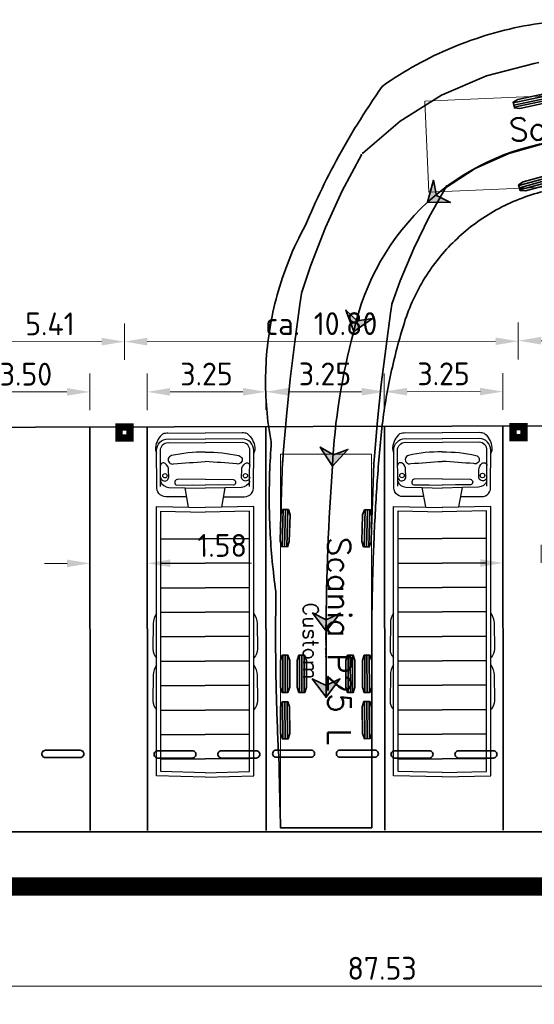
# Model space of a CAD drawing. Header units: metres. Extents: x -173 to 224, y -295 to 41.
# Tile 26 of 41: x 28 to 42, y -30 to -3. Entities that reach past the tile are written whole.
import ezdxf
from ezdxf.enums import TextEntityAlignment as Align

# ---------------------------------------------------------------- set-up
doc = ezdxf.new("R2010")
doc.units = ezdxf.units.M
doc.layers.get('0').update_dxf_attribs({"lineweight": 25})
doc.layers.get('Defpoints').update_dxf_attribs({"color": 40, "lineweight": 25})
for name, color, linetype, lineweight in [('N-WE-GR-GRAS-G', 60, 'Continuous', 35), ('N-WE-VH-KANTVERHARDING-G', 210, 'Continuous', 35), ('X-XX-AL-AANKLEDING-S', 7, 'Continuous', 25), ('X-XX-AL-M-250', 7, 'Continuous', 18)]:
    doc.layers.add(name, color=color, linetype=linetype, lineweight=lineweight)
doc.layers.add('X-XX-AL-BESTAANDE PIJLER OVERKAPPING-A', color=130, linetype='Continuous')
doc.layers.add('X-XX-AL-EXTRA TERREIN PARKEREN', color=30, linetype='Continuous')
doc.styles.add('NLCS-ISO-M250-T25', font='NLCS-ISO.ttf', dxfattribs={"height": 0.625})
doc.styles.add('TSText', font='Simplex.shx')
doc.dimstyles.new('NLCS-M250-T25-PIJL_L2_H4', dxfattribs={"dimscale": 0.25, "dimtxt": 2.5, "dimasz": 2.5, "dimexe": 2, "dimexo": 2, "dimgap": 0.7, "dimtad": 1, "dimzin": 0, "dimdsep": 46, "dimtxsty": 'NLCS-ISO-M250-T25', "dimcen": 0, "dimdle": 2, "dimclrd": 256, "dimclre": 256, "dimclrt": 256, "dimadec": 4, "dimazin": 0, "dimtfac": 1, "dimtdec": 3, "dimtofl": 0, "dimtmove": 0, "dimatfit": 3, "dimfxl": 2, "dimfxlon": 1, "dimtfillclr": 256, "dimtolj": 1, "dimtzin": 0, "dimlwd": -1, "dimlwe": -1, "dimarcsym": 0})

# ---------------------------------------------------------------- blocks, each defined once
blk = doc.blocks.new('*D85')
at = {"layer": 'Defpoints', "color": 0, "transparency": 16777216}
for p in [(-5.896, -26.654), (81.638, -26.654), (81.638, -29.383)]:
    blk.add_point(p, dxfattribs=at)
at = {"layer": 'X-XX-AL-M-250', "transparency": 16777216}
for p, q in [((-5.896, -28.883), (-5.896, -29.883)), ((81.638, -28.883), (81.638, -29.883)), ((-5.271, -29.383), (81.013, -29.383))]:
    blk.add_line(p, q, dxfattribs=at)
for points in [[(-5.271, -29.279), (-5.271, -29.487), (-5.896, -29.383)], [(81.013, -29.279), (81.013, -29.487), (81.638, -29.383)]]:
    blk.add_solid(points, dxfattribs=at)
at = {"layer": 'X-XX-AL-M-250', "transparency": 16777216, "insert": (37.871, -28.896), "char_height": 0.625, "attachment_point": 5, "style": 'NLCS-ISO-M250-T25'}
blk.add_mtext('\\A1;87.53', dxfattribs=at)
blk = doc.blocks.new('*D286')
at = {"layer": 'Defpoints', "color": 0, "transparency": 16777216}
for p in [(29.858, -13.105), (26.361, -16.824), (29.861, -16.821)]:
    blk.add_point(p, dxfattribs=at)
at = {"layer": 'X-XX-AL-M-250', "transparency": 16777216}
for p, q in [((26.358, -13.609), (26.357, -12.609)), ((29.858, -13.605), (29.857, -12.605)), ((26.983, -13.108), (29.233, -13.106))]:
    blk.add_line(p, q, dxfattribs=at)
for points in [[(26.983, -13.004), (26.983, -13.212), (26.358, -13.109)], [(29.233, -13.002), (29.233, -13.21), (29.858, -13.105)]]:
    blk.add_solid(points, dxfattribs=at)
at = {"layer": 'X-XX-AL-M-250', "transparency": 16777216, "insert": (28.107, -12.62), "char_height": 0.625, "attachment_point": 5, "rotation": 0.0517, "style": 'NLCS-ISO-M250-T25'}
blk.add_mtext('\\A1;3.50', dxfattribs=at)
blk = doc.blocks.new('*D260')
at = {"layer": 'Defpoints', "color": 0, "transparency": 16777216}
for p in [(30.807, -11.728), (25.397, -14.38), (30.809, -14.375)]:
    blk.add_point(p, dxfattribs=at)
at = {"layer": 'X-XX-AL-M-250', "transparency": 16777216}
for p, q in [((25.395, -12.233), (25.395, -11.233)), ((30.807, -12.228), (30.806, -11.228)), ((26.02, -11.732), (30.182, -11.728))]:
    blk.add_line(p, q, dxfattribs=at)
for points in [[(26.02, -11.628), (26.02, -11.836), (25.395, -11.733)], [(30.181, -11.624), (30.182, -11.832), (30.807, -11.728)]]:
    blk.add_solid(points, dxfattribs=at)
at = {"layer": 'X-XX-AL-M-250', "transparency": 16777216, "insert": (28.1, -11.242), "char_height": 0.625, "attachment_point": 5, "rotation": 0.0517, "style": 'NLCS-ISO-M250-T25'}
blk.add_mtext('\\A1;ca. 5.41', dxfattribs=at)
blk = doc.blocks.new('*D261')
at = {"layer": 'Defpoints', "color": 0, "transparency": 16777216}
for p in [(41.606, -11.718), (30.809, -14.375), (41.609, -14.365)]:
    blk.add_point(p, dxfattribs=at)
at = {"layer": 'X-XX-AL-M-250', "transparency": 16777216}
for p, q in [((30.807, -12.228), (30.806, -11.228)), ((41.607, -12.218), (41.606, -11.218)), ((31.432, -11.727), (40.981, -11.718))]:
    blk.add_line(p, q, dxfattribs=at)
for points in [[(31.431, -11.623), (31.432, -11.831), (30.807, -11.728)], [(40.981, -11.614), (40.982, -11.823), (41.606, -11.718)]]:
    blk.add_solid(points, dxfattribs=at)
at = {"layer": 'X-XX-AL-M-250', "transparency": 16777216, "insert": (36.206, -11.235), "char_height": 0.625, "attachment_point": 5, "rotation": 0.0517, "style": 'NLCS-ISO-M250-T25'}
blk.add_mtext('\\A1;ca. 10.80', dxfattribs=at)
blk = doc.blocks.new('*D262')
at = {"layer": 'Defpoints', "color": 0, "transparency": 16777216}
for p in [(34.683, -13.102), (31.434, -14.103), (34.684, -14.1)]:
    blk.add_point(p, dxfattribs=at)
at = {"layer": 'X-XX-AL-M-250', "transparency": 16777216}
for p, q in [((31.433, -13.603), (31.432, -12.605)), ((34.683, -13.6), (34.682, -12.602)), ((32.058, -13.105), (34.058, -13.103))]:
    blk.add_line(p, q, dxfattribs=at)
for points in [[(32.058, -13), (32.058, -13.209), (31.433, -13.105)], [(34.058, -12.999), (34.058, -13.207), (34.683, -13.102)]]:
    blk.add_solid(points, dxfattribs=at)
at = {"layer": 'X-XX-AL-M-250', "transparency": 16777216, "insert": (33.057, -12.616), "char_height": 0.625, "attachment_point": 5, "rotation": 0.0517, "style": 'NLCS-ISO-M250-T25'}
blk.add_mtext('\\A1;3.25', dxfattribs=at)
blk = doc.blocks.new('*D263')
at = {"layer": 'Defpoints', "color": 0, "transparency": 16777216}
for p in [(37.933, -13.099), (34.684, -14.1), (37.934, -14.097)]:
    blk.add_point(p, dxfattribs=at)
at = {"layer": 'X-XX-AL-M-250', "transparency": 16777216}
for p, q in [((34.683, -13.6), (34.682, -12.602)), ((37.933, -13.597), (37.932, -12.599)), ((35.308, -13.102), (37.308, -13.1))]:
    blk.add_line(p, q, dxfattribs=at)
for points in [[(35.308, -12.997), (35.308, -13.206), (34.683, -13.102)], [(37.308, -12.996), (37.308, -13.204), (37.933, -13.099)]]:
    blk.add_solid(points, dxfattribs=at)
at = {"layer": 'X-XX-AL-M-250', "transparency": 16777216, "insert": (36.307, -12.613), "char_height": 0.625, "attachment_point": 5, "rotation": 0.0517, "style": 'NLCS-ISO-M250-T25'}
blk.add_mtext('\\A1;3.25', dxfattribs=at)
blk = doc.blocks.new('*D264')
at = {"layer": 'Defpoints', "color": 0, "transparency": 16777216}
for p in [(41.183, -13.096), (37.934, -14.097), (41.184, -14.094)]:
    blk.add_point(p, dxfattribs=at)
at = {"layer": 'X-XX-AL-M-250', "transparency": 16777216}
for p, q in [((37.933, -13.597), (37.932, -12.599)), ((41.183, -13.594), (41.182, -12.596)), ((38.558, -13.099), (40.558, -13.097))]:
    blk.add_line(p, q, dxfattribs=at)
for points in [[(38.558, -12.995), (38.558, -13.203), (37.933, -13.099)], [(40.558, -12.993), (40.558, -13.201), (41.183, -13.096)]]:
    blk.add_solid(points, dxfattribs=at)
at = {"layer": 'X-XX-AL-M-250', "transparency": 16777216, "insert": (39.557, -12.61), "char_height": 0.625, "attachment_point": 5, "rotation": 0.0517, "style": 'NLCS-ISO-M250-T25'}
blk.add_mtext('\\A1;3.25', dxfattribs=at)
blk = doc.blocks.new('*D265')
at = {"layer": 'Defpoints', "color": 0, "transparency": 16777216}
for p in [(52.406, -11.693), (41.609, -14.351), (52.409, -14.341)]:
    blk.add_point(p, dxfattribs=at)
at = {"layer": 'X-XX-AL-M-250', "transparency": 16777216}
for p, q in [((41.607, -12.203), (41.606, -11.203)), ((52.407, -12.193), (52.406, -11.193)), ((42.231, -11.703), (51.781, -11.694))]:
    blk.add_line(p, q, dxfattribs=at)
for points in [[(42.231, -11.598), (42.232, -11.807), (41.606, -11.703)], [(51.781, -11.59), (51.782, -11.798), (52.406, -11.693)]]:
    blk.add_solid(points, dxfattribs=at)
at = {"layer": 'X-XX-AL-M-250', "transparency": 16777216, "insert": (47.006, -11.211), "char_height": 0.625, "attachment_point": 5, "rotation": 0.0517, "style": 'NLCS-ISO-M250-T25'}
blk.add_mtext('\\A1;ca. 10.80', dxfattribs=at)
blk = doc.blocks.new('*D289')
at = {"layer": 'Defpoints', "color": 0, "transparency": 16777216}
for p in [(29.862, -17.802), (31.437, -17.801), (31.437, -17.801)]:
    blk.add_point(p, dxfattribs=at)
at = {"layer": 'X-XX-AL-M-250', "transparency": 16777216}
for p, q in [((29.862, -17.802), (29.862, -17.302)), ((31.437, -17.801), (31.437, -17.301)), ((29.237, -17.803), (28.612, -17.803)), ((32.062, -17.8), (34.287, -17.798))]:
    blk.add_line(p, q, dxfattribs=at)
for points in [[(29.237, -17.699), (29.237, -17.907), (29.862, -17.802)], [(32.062, -17.696), (32.062, -17.905), (31.437, -17.801)]]:
    blk.add_solid(points, dxfattribs=at)
at = {"layer": 'X-XX-AL-M-250', "transparency": 16777216, "insert": (33.487, -17.312), "char_height": 0.625, "attachment_point": 5, "rotation": 0.0517, "style": 'NLCS-ISO-M250-T25'}
blk.add_mtext('\\A1;1.58', dxfattribs=at)
blk = doc.blocks.new('*D290')
at = {"layer": 'Defpoints', "color": 0, "transparency": 16777216}
for p in [(41.187, -17.792), (42.237, -17.791), (42.237, -17.791)]:
    blk.add_point(p, dxfattribs=at)
at = {"layer": 'X-XX-AL-M-250', "transparency": 16777216}
for p, q in [((41.187, -17.792), (41.187, -17.292)), ((42.237, -17.791), (42.237, -17.291)), ((40.562, -17.793), (39.937, -17.793)), ((42.862, -17.791), (45.087, -17.789))]:
    blk.add_line(p, q, dxfattribs=at)
for points in [[(40.562, -17.689), (40.562, -17.897), (41.187, -17.792)], [(42.862, -17.686), (42.862, -17.895), (42.237, -17.791)]]:
    blk.add_solid(points, dxfattribs=at)
at = {"layer": 'X-XX-AL-M-250', "transparency": 16777216, "insert": (44.287, -17.302), "char_height": 0.625, "attachment_point": 5, "rotation": 0.0517, "style": 'NLCS-ISO-M250-T25'}
blk.add_mtext('\\A1;1.05', dxfattribs=at)
blk = doc.blocks.new('*U343')
at = {"layer": 'N-WE-GR-GRAS-G', "color": 2, "linetype": 'Continuous', "lineweight": 0, "ltscale": 0.3048, "transparency": 33554687}
blk.add_circle((0, 0), 0.0127, dxfattribs=at)
blk = doc.blocks.new('*U345')
at = {"layer": 'N-WE-GR-GRAS-G', "color": 2, "linetype": 'Continuous', "lineweight": 0, "ltscale": 0.3048, "transparency": 33554687}
blk.add_circle((0, 0), 0.0127, dxfattribs=at)
blk = doc.blocks.new('*U346')
at = {"layer": 'N-WE-GR-GRAS-G', "color": 2, "linetype": 'Continuous', "lineweight": 0, "ltscale": 0.3048, "transparency": 33554687}
blk.add_circle((0, 0), 0.0127, dxfattribs=at)
blk = doc.blocks.new('*U347')
at = {"layer": 'N-WE-GR-GRAS-G', "color": 2, "linetype": 'Continuous', "lineweight": 0, "ltscale": 0.3048, "transparency": 33554687}
blk.add_circle((0, 0), 0.0127, dxfattribs=at)
blk = doc.blocks.new('*U348')
at = {"layer": 'N-WE-GR-GRAS-G', "color": 2, "linetype": 'Continuous', "lineweight": 0, "ltscale": 0.3048, "transparency": 33554687}
blk.add_circle((0, 0), 0.0127, dxfattribs=at)
blk = doc.blocks.new('*U349')
at = {"layer": 'N-WE-GR-GRAS-G', "color": 2, "linetype": 'Continuous', "lineweight": 0, "ltscale": 0.3048, "transparency": 33554687}
blk.add_circle((0, 0), 0.0127, dxfattribs=at)
blk = doc.blocks.new('*U350')
at = {"layer": 'N-WE-GR-GRAS-G', "color": 2, "linetype": 'Continuous', "lineweight": 0, "ltscale": 0.3048, "transparency": 33554687}
blk.add_circle((0, 0), 0.0127, dxfattribs=at)
blk = doc.blocks.new('*U351')
at = {"layer": 'N-WE-GR-GRAS-G', "color": 2, "linetype": 'Continuous', "lineweight": 0, "ltscale": 0.3048, "transparency": 33554687}
blk.add_circle((0, 0), 0.0127, dxfattribs=at)
blk = doc.blocks.new('*U352')
at = {"layer": 'N-WE-GR-GRAS-G', "color": 2, "linetype": 'Continuous', "lineweight": 0, "ltscale": 0.3048, "transparency": 33554687}
blk.add_circle((0, 0), 0.0127, dxfattribs=at)
blk = doc.blocks.new('*U353')
at = {"layer": 'N-WE-GR-GRAS-G', "color": 2, "linetype": 'Continuous', "lineweight": 0, "ltscale": 0.3048, "transparency": 33554687}
blk.add_circle((0, 0), 0.0127, dxfattribs=at)
blk = doc.blocks.new('*U354')
at = {"layer": 'N-WE-GR-GRAS-G', "color": 2, "linetype": 'Continuous', "lineweight": 0, "ltscale": 0.3048, "transparency": 33554687}
blk.add_circle((0, 0), 0.0127, dxfattribs=at)
blk = doc.blocks.new('*U355')
at = {"layer": 'N-WE-GR-GRAS-G', "color": 2, "linetype": 'Continuous', "lineweight": 0, "ltscale": 0.3048, "transparency": 33554687}
blk.add_circle((0, 0), 0.0127, dxfattribs=at)
blk = doc.blocks.new('*U356')
at = {"layer": 'N-WE-GR-GRAS-G', "color": 2, "linetype": 'Continuous', "lineweight": 0, "ltscale": 0.3048, "transparency": 33554687}
blk.add_circle((0, 0), 0.0127, dxfattribs=at)
blk = doc.blocks.new('*U357')
at = {"layer": 'N-WE-GR-GRAS-G', "color": 2, "linetype": 'Continuous', "lineweight": 0, "ltscale": 0.3048, "transparency": 33554687}
blk.add_circle((0, 0), 0.0127, dxfattribs=at)
blk = doc.blocks.new('*U358')
at = {"layer": 'N-WE-GR-GRAS-G', "color": 3, "linetype": 'Continuous', "ltscale": 0.3048, "transparency": 33554687, "flags": 128}
for points in [[(34.777, -12.781), (34.778, -12.667), (34.781, -12.552), (34.785, -12.437), (34.79, -12.322), (34.797, -12.207), (34.806, -12.091), (34.816, -11.975), (34.828, -11.858), (34.842, -11.741), (34.857, -11.624), (34.873, -11.507), (34.891, -11.389), (34.911, -11.271), (34.933, -11.153), (34.956, -11.035), (34.981, -10.916), (35.008, -10.797), (35.036, -10.678), (35.067, -10.559), (35.099, -10.439), (35.133, -10.32), (35.168, -10.2), (35.206, -10.081), (35.245, -9.961), (35.286, -9.842), (35.33, -9.722), (35.375, -9.603), (35.421, -9.484), (35.47, -9.366), (35.521, -9.247), (35.573, -9.129), (35.627, -9.011), (35.686, -8.889), (35.747, -8.768), (35.809, -8.647), (35.873, -8.528), (35.932, -8.406), (35.984, -8.279), (36.039, -8.153), (36.095, -8.028), (36.151, -7.902), (36.209, -7.777), (36.268, -7.651), (36.328, -7.526), (36.389, -7.4), (36.452, -7.275), (36.515, -7.149), (36.58, -7.024), (36.646, -6.898), (36.713, -6.772), (36.781, -6.646), (36.851, -6.52), (36.922, -6.394), (36.994, -6.267), (37.068, -6.141), (37.143, -6.014), (37.219, -5.887), (37.297, -5.76), (37.377, -5.632), (37.457, -5.505), (37.54, -5.377), (37.624, -5.249), (37.71, -5.12), (37.797, -4.992), (37.886, -4.863), (37.977, -4.734), (38.096, -4.644), (38.22, -4.56), (38.334, -4.486), (38.449, -4.413), (38.565, -4.341), (38.682, -4.271), (38.8, -4.203), (38.919, -4.136), (39.039, -4.071), (39.159, -4.008), (39.281, -3.946), (39.403, -3.886), (39.527, -3.827), (39.651, -3.771), (39.776, -3.716), (39.901, -3.662), (40.027, -3.611), (40.154, -3.561), (40.282, -3.513), (40.411, -3.467), (40.54, -3.422), (40.67, -3.379), (40.8, -3.338), (40.931, -3.299), (41.063, -3.261), (41.195, -3.226), (41.328, -3.192), (41.462, -3.16), (41.596, -3.129), (41.731, -3.101), (41.866, -3.074), (42.002, -3.05), (42.138, -3.027), (42.275, -3.006), (42.412, -2.987), (42.55, -2.97), (42.688, -2.954), (42.826, -2.941), (42.965, -2.93), (43.104, -2.92), (43.243, -2.912), (43.382, -2.907), (43.522, -2.903), (43.661, -2.901), (43.801, -2.902), (43.941, -2.904), (44.08, -2.908), (44.22, -2.915), (44.359, -2.923), (44.499, -2.933), (44.61, -2.943), (44.72, -2.954), (44.83, -2.965), (44.938, -2.979), (45.045, -2.993), (45.151, -3.007), (45.256, -3.024), (45.361, -3.041), (45.465, -3.059), (45.568, -3.078), (45.671, -3.099), (45.773, -3.12), (45.875, -3.142), (45.977, -3.166), (46.078, -3.19), (46.179, -3.216), (46.281, -3.243), (46.382, -3.27), (46.483, -3.299), (46.584, -3.33), (46.686, -3.361), (46.787, -3.393), (46.889, -3.428), (46.991, -3.463), (47.093, -3.499), (47.196, -3.537), (47.298, -3.577), (47.401, -3.618), (47.504, -3.66), (47.608, -3.703), (47.642, -3.718), (47.677, -3.733), (47.711, -3.748), (47.746, -3.764), (47.78, -3.779), (47.815, -3.795), (47.849, -3.811), (47.884, -3.827), (47.919, -3.843), (47.953, -3.859), (47.988, -3.876), (48.022, -3.893), (48.057, -3.909), (48.092, -3.927), (48.126, -3.944), (48.161, -3.961), (48.196, -3.978), (48.23, -3.996), (48.265, -4.014), (48.3, -4.032), (48.334, -4.05), (48.369, -4.069), (48.404, -4.088), (48.438, -4.107), (48.473, -4.125), (48.508, -4.145), (48.543, -4.164), (48.577, -4.184), (48.612, -4.203), (48.647, -4.223), (48.682, -4.243), (48.717, -4.264), (48.751, -4.284), (48.786, -4.305), (48.821, -4.326), (48.856, -4.347), (48.891, -4.368), (48.925, -4.39), (48.96, -4.412), (48.995, -4.433), (49.03, -4.456), (49.065, -4.478), (49.1, -4.5), (49.135, -4.523), (49.169, -4.546), (49.204, -4.57), (49.239, -4.593), (49.274, -4.616), (49.309, -4.64), (49.344, -4.665), (49.454, -7.188)], [(49.454, -7.188), (49.42, -7.189), (49.386, -7.191), (49.352, -7.192), (49.318, -7.194), (49.285, -7.195), (49.251, -7.196), (49.217, -7.198), (49.183, -7.199), (49.149, -7.201), (49.115, -7.202), (49.082, -7.204), (49.048, -7.205), (49.014, -7.207), (48.98, -7.208), (48.946, -7.21), (48.912, -7.211), (48.879, -7.213), (48.845, -7.214), (48.811, -7.216), (48.777, -7.217), (48.743, -7.219), (48.709, -7.22), (48.676, -7.221), (48.642, -7.223), (48.608, -7.224), (48.574, -7.226), (48.54, -7.227), (48.506, -7.229), (48.473, -7.23), (48.439, -7.232), (48.405, -7.233), (48.371, -7.235), (48.337, -7.236), (48.303, -7.238), (48.27, -7.239), (48.236, -7.241), (48.202, -7.242), (48.168, -7.244), (48.134, -7.245), (48.1, -7.246), (48.067, -7.248), (48.033, -7.249), (47.999, -7.251), (47.965, -7.252), (47.931, -7.254), (47.897, -7.255), (47.863, -7.257), (47.83, -7.258), (47.796, -7.26), (47.762, -7.261), (47.66, -7.266), (47.558, -7.27), (47.457, -7.274), (47.355, -7.279), (47.253, -7.283), (47.151, -7.288), (47.049, -7.292), (46.947, -7.297), (46.845, -7.301), (46.742, -7.305), (46.64, -7.31), (46.538, -7.314), (46.436, -7.319), (46.334, -7.323), (46.232, -7.328), (46.13, -7.332), (46.028, -7.336), (45.926, -7.341), (45.825, -7.345), (45.723, -7.35), (45.622, -7.354), (45.522, -7.358), (45.421, -7.363), (45.321, -7.367), (45.221, -7.372), (45.122, -7.376), (45.023, -7.38), (44.924, -7.384), (44.826, -7.389), (44.729, -7.393), (44.642, -7.397), (44.555, -7.4), (44.468, -7.404), (44.381, -7.408), (44.295, -7.412), (44.208, -7.416), (44.121, -7.419), (44.034, -7.423), (43.947, -7.427), (43.86, -7.431), (43.773, -7.434), (43.686, -7.438), (43.598, -7.442), (43.511, -7.446), (43.423, -7.45), (43.335, -7.455), (43.248, -7.462), (43.161, -7.47), (43.074, -7.48), (42.987, -7.491), (42.901, -7.503), (42.815, -7.517), (42.729, -7.532), (42.644, -7.548), (42.558, -7.566), (42.474, -7.585), (42.389, -7.606), (42.305, -7.628), (42.222, -7.651), (42.139, -7.676), (42.056, -7.702), (41.974, -7.729), (41.892, -7.758), (41.81, -7.788), (41.73, -7.819), (41.649, -7.851), (41.57, -7.885), (41.49, -7.92), (41.412, -7.957), (41.334, -7.994), (41.256, -8.033), (41.179, -8.073), (41.103, -8.115), (41.028, -8.157), (40.953, -8.201), (40.879, -8.246), (40.806, -8.293), (40.733, -8.34), (40.665, -8.386), (40.598, -8.433), (40.531, -8.481), (40.465, -8.53), (40.4, -8.58), (40.336, -8.631), (40.272, -8.683), (40.21, -8.736), (40.148, -8.79), (40.087, -8.845), (40.027, -8.901), (39.967, -8.957), (39.909, -9.015), (39.851, -9.073), (39.795, -9.133), (39.739, -9.193), (39.684, -9.254), (39.63, -9.316), (39.577, -9.378), (39.525, -9.442), (39.474, -9.506), (39.424, -9.571), (39.375, -9.637), (39.327, -9.704), (39.28, -9.771), (39.234, -9.839), (39.189, -9.908), (39.145, -9.977), (39.102, -10.047), (39.06, -10.118), (39.02, -10.19), (38.98, -10.262), (38.941, -10.335), (38.904, -10.408), (38.868, -10.482), (38.832, -10.557), (38.797, -10.634), (38.763, -10.713), (38.73, -10.793), (38.698, -10.873), (38.667, -10.954), (38.638, -11.036), (38.61, -11.119), (38.583, -11.202), (38.557, -11.286), (38.531, -11.37), (38.506, -11.455), (38.481, -11.541), (38.456, -11.626), (38.432, -11.712), (38.408, -11.799), (38.385, -11.886), (38.362, -11.974), (38.34, -12.062), (38.318, -12.15), (38.296, -12.239), (38.275, -12.328), (38.254, -12.418), (38.234, -12.508), (38.214, -12.599), (38.195, -12.69), (38.176, -12.781), (38.157, -12.873), (38.14, -12.965), (38.122, -13.057), (38.105, -13.15), (38.089, -13.243), (38.073, -13.337), (38.058, -13.431), (38.043, -13.525), (38.028, -13.619), (38.015, -13.713), (38.001, -13.808), (37.989, -13.903), (37.977, -13.998), (37.965, -14.093), (37.954, -14.189), (37.944, -14.285), (37.934, -14.381), (37.925, -14.477), (37.916, -14.573), (37.908, -14.67), (37.899, -14.766), (37.892, -14.863), (37.884, -14.96), (37.876, -15.057), (37.869, -15.154), (37.861, -15.252), (37.854, -15.35), (37.847, -15.447), (37.84, -15.545), (37.833, -15.643), (37.827, -15.741), (37.82, -15.84), (37.814, -15.938), (37.808, -16.037), (37.802, -16.135), (37.796, -16.234), (37.79, -16.333), (37.785, -16.432), (37.779, -16.531), (37.774, -16.63), (37.769, -16.729), (37.764, -16.829), (37.759, -16.928), (37.755, -17.027), (37.751, -17.127), (37.746, -17.226), (37.742, -17.326), (37.738, -17.425), (37.734, -17.525), (37.731, -17.625), (37.727, -17.724), (37.724, -17.824), (37.721, -17.924), (37.718, -18.023), (37.715, -18.123), (37.713, -18.223), (37.71, -18.323), (37.708, -18.423), (37.706, -18.523), (37.704, -18.623), (37.702, -18.723), (37.7, -18.823), (37.699, -18.923), (37.698, -19.023), (37.696, -19.123), (37.695, -19.224), (37.694, -19.324), (37.693, -19.424), (37.692, -19.525), (37.691, -19.625), (37.691, -19.726), (37.69, -19.826), (37.689, -19.927), (37.689, -20.028), (37.688, -20.128), (37.688, -20.229), (37.688, -20.33), (37.687, -20.431), (37.687, -20.532), (37.687, -20.633), (37.687, -20.734), (37.687, -20.835), (37.687, -20.936), (37.687, -21.037), (37.687, -21.138), (37.687, -21.239), (37.687, -21.341), (37.688, -21.442), (37.688, -21.543), (37.688, -21.645), (37.688, -21.746), (37.688, -21.847), (37.688, -21.949), (37.688, -22.05), (37.688, -22.152), (37.688, -22.253), (37.688, -22.354), (37.688, -22.456), (37.688, -22.557), (37.688, -22.659), (37.688, -22.76), (37.689, -22.861), (37.689, -22.962), (37.689, -23.064), (37.689, -23.165), (37.689, -23.266), (37.689, -23.365), (37.689, -23.399), (37.689, -23.433), (37.689, -23.467), (37.689, -23.5), (37.689, -23.534), (37.689, -23.568), (37.689, -23.602), (37.689, -23.635), (37.689, -23.669), (37.689, -23.703), (37.689, -23.737), (37.689, -23.77), (37.689, -23.804), (37.689, -23.838), (37.689, -23.872), (37.689, -23.905), (37.689, -23.939), (37.689, -23.973), (37.689, -24.007), (37.689, -24.04), (37.689, -24.074), (37.689, -24.108), (37.689, -24.141), (37.689, -24.175), (37.69, -24.209), (37.69, -24.242), (37.69, -24.276), (37.69, -24.31), (37.69, -24.343), (37.69, -24.377), (37.69, -24.41), (37.69, -24.444), (37.69, -24.477), (37.69, -24.511), (37.69, -24.544), (37.69, -24.578), (37.69, -24.611), (37.69, -24.645), (37.69, -24.678), (37.69, -24.711), (37.69, -24.745), (37.69, -24.778), (37.69, -24.811), (37.69, -24.844), (37.69, -24.877), (37.69, -24.91), (37.69, -24.943), (37.69, -24.976), (37.69, -25.009), (37.69, -25.042), (35.19, -25.043), (35.189, -25.011), (35.188, -24.978), (35.187, -24.945), (35.186, -24.912), (35.185, -24.879), (35.184, -24.846), (35.183, -24.813), (35.182, -24.78), (35.181, -24.746), (35.18, -24.713), (35.179, -24.68), (35.179, -24.646), (35.178, -24.613), (35.177, -24.58), (35.176, -24.546), (35.175, -24.513), (35.174, -24.479), (35.173, -24.446), (35.172, -24.412), (35.171, -24.379), (35.17, -24.345), (35.17, -24.311), (35.169, -24.278), (35.168, -24.244), (35.167, -24.21), (35.166, -24.177), (35.165, -24.143), (35.165, -24.109), (35.164, -24.076), (35.163, -24.042), (35.162, -24.008), (35.162, -23.975), (35.161, -23.941), (35.16, -23.907), (35.159, -23.873), (35.158, -23.84), (35.158, -23.806), (35.157, -23.772), (35.156, -23.739), (35.156, -23.705), (35.155, -23.671), (35.154, -23.637), (35.153, -23.603), (35.153, -23.57), (35.152, -23.536), (35.151, -23.502), (35.151, -23.468), (35.15, -23.435), (35.149, -23.401), (35.149, -23.367), (35.147, -23.267), (35.143, -23.166), (35.138, -23.065), (35.133, -22.964), (35.128, -22.863), (35.123, -22.761), (35.118, -22.66), (35.114, -22.558), (35.109, -22.457), (35.105, -22.355), (35.101, -22.254), (35.097, -22.152), (35.093, -22.05), (35.09, -21.949), (35.086, -21.847), (35.083, -21.745), (35.08, -21.643), (35.077, -21.541), (35.074, -21.439), (35.072, -21.337), (35.069, -21.235), (35.067, -21.133), (35.065, -21.031), (35.063, -20.929), (35.061, -20.827), (35.059, -20.725), (35.058, -20.622), (35.057, -20.52), (35.056, -20.418), (35.055, -20.315), (35.054, -20.213), (35.053, -20.11), (35.053, -20.008), (35.052, -19.905), (35.052, -19.803), (35.052, -19.7), (35.053, -19.597), (35.053, -19.494), (35.053, -19.391), (35.054, -19.288), (35.055, -19.185), (35.056, -19.082), (35.057, -18.979), (35.059, -18.876), (35.06, -18.773), (35.062, -18.67), (35.058, -18.566), (35.044, -18.462), (35.031, -18.359), (35.018, -18.255), (35.005, -18.151), (34.994, -18.047), (34.982, -17.943), (34.972, -17.839), (34.962, -17.735), (34.952, -17.63), (34.943, -17.526), (34.935, -17.422), (34.927, -17.317), (34.92, -17.213), (34.913, -17.108), (34.907, -17.004), (34.902, -16.899), (34.897, -16.795), (34.893, -16.69), (34.889, -16.585), (34.886, -16.481), (34.883, -16.376), (34.881, -16.271), (34.88, -16.166), (34.879, -16.06), (34.879, -15.955), (34.879, -15.85), (34.88, -15.744), (34.882, -15.638), (34.884, -15.533), (34.886, -15.427), (34.89, -15.32), (34.894, -15.214), (34.898, -15.108), (34.903, -15.001), (34.909, -14.894), (34.915, -14.788), (34.922, -14.681), (34.93, -14.573), (34.93, -14.465), (34.91, -14.355), (34.891, -14.244), (34.874, -14.133), (34.858, -14.021), (34.844, -13.91), (34.831, -13.798), (34.819, -13.686), (34.809, -13.573), (34.8, -13.461), (34.793, -13.348), (34.787, -13.235), (34.782, -13.122), (34.779, -13.008), (34.777, -12.895), (34.777, -12.781)]]:
    blk.add_lwpolyline(points, dxfattribs=at)
blk = doc.blocks.new('*U360')
at = {"layer": 'N-WE-GR-GRAS-G', "color": 254, "linetype": 'Continuous', "lineweight": 0, "ltscale": 0.3048, "transparency": 33554687}
blk.add_lwpolyline([(0, 1.25), (-10.24, 1.25), (-10.24, -1.25), (0, -1.25), (0, 1.25), (0, 1.25)], close=True, dxfattribs=at)
blk = doc.blocks.new('*U359')
at = {"layer": 'N-WE-GR-GRAS-G', "color": 2, "linetype": 'Continuous', "ltscale": 0.3048, "transparency": 33554687}
for p, q in [((0.498, 0.952), (-0.423, 1.383)), ((0.444, 0.837), (-0.476, 1.268)), ((0.471, 0.895), (-0.449, 1.325)), ((-4.841, 1.058), (-5.835, 0.848)), ((-4.827, 0.996), (-5.822, 0.786)), ((-4.814, 0.934), (-5.808, 0.724)), ((-3.53, 1.034), (-4.545, 0.99)), ((-3.527, 0.971), (-4.543, 0.927)), ((-3.525, 0.907), (-4.54, 0.863)), ((-3.51, 0.577), (-4.525, 0.533)), ((-3.508, 0.514), (-4.523, 0.47)), ((-3.505, 0.451), (-4.52, 0.406)), ((-3.453, -0.753), (-4.468, -0.797)), ((0.436, -1.323), (-0.418, -0.774)), ((-3.45, -0.816), (-4.465, -0.86)), ((-3.447, -0.88), (-4.462, -0.924)), ((0.367, -1.43), (-0.487, -0.88)), ((0.402, -1.377), (-0.453, -0.827)), ((-4.705, -1.152), (-5.686, -1.418)), ((-4.688, -1.213), (-5.669, -1.479)), ((-4.672, -1.274), (-5.652, -1.54)), ((-3.433, -1.21), (-4.448, -1.254)), ((-3.43, -1.273), (-4.445, -1.317)), ((-3.427, -1.337), (-4.442, -1.381))]:
    blk.add_line(p, q, dxfattribs=at)
at = {"layer": 'N-WE-GR-GRAS-G', "color": 254, "linetype": 'Continuous', "ltscale": 0.3048, "transparency": 33554687, "flags": 128}
for points in [[(0.504, 0.966), (0.437, 0.823), (0.288, 0.84), (-0.374, 1.15), (-0.483, 1.254), (-0.416, 1.397), (-0.267, 1.38), (0.396, 1.07)], [(-4.844, 1.074), (-4.811, 0.918), (-4.94, 0.842), (-5.656, 0.691), (-5.805, 0.708), (-5.838, 0.864), (-5.709, 0.94), (-4.993, 1.091)], [(-3.531, 1.05), (-3.524, 0.892), (-3.664, 0.838), (-4.395, 0.806), (-4.539, 0.848), (-4.546, 1.006), (-4.406, 1.06), (-3.675, 1.092)], [(-3.511, 0.593), (-3.504, 0.435), (-3.644, 0.381), (-4.375, 0.349), (-4.519, 0.391), (-4.526, 0.549), (-4.386, 0.603), (-3.655, 0.635)], [(-3.453, -0.737), (-3.446, -0.895), (-3.586, -0.949), (-4.317, -0.981), (-4.461, -0.94), (-4.468, -0.781), (-4.328, -0.727), (-3.597, -0.696)], [(0.445, -1.31), (0.359, -1.443), (0.213, -1.407), (-0.402, -1.011), (-0.496, -0.894), (-0.41, -0.76), (-0.264, -0.797), (0.351, -1.193)], [(-4.709, -1.137), (-4.668, -1.29), (-4.792, -1.373), (-5.498, -1.564), (-5.648, -1.555), (-5.69, -1.402), (-5.565, -1.319), (-4.859, -1.128)], [(-3.433, -1.194), (-3.427, -1.352), (-3.567, -1.406), (-4.297, -1.438), (-4.442, -1.396), (-4.448, -1.238), (-4.308, -1.184), (-3.578, -1.152)]]:
    blk.add_lwpolyline(points, close=True, dxfattribs=at)
at = {"layer": 'N-WE-GR-GRAS-G', "rotation": 2.487832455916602}
blk.add_blockref('*U360', (2.028, 0.088), dxfattribs=at)
at = {"layer": 'N-WE-GR-GRAS-G', "color": 4, "transparency": 33554687, "style": 'TSText'}
for s, height, p in [('Scania P25 L', 0.625, (-3.103, 0.228)), ('(c) 2022 Transoft Solutions, Inc. All rights reserved.', 0.025, (-3.087, -0.134)), ('Custom', 0.4167, (-3.069, -0.552))]:
    blk.add_text(s, height=height, rotation=2.4878, dxfattribs=at).set_placement(p, align=Align.MIDDLE_CENTER)
blk = doc.blocks.new('*U362')
at = {"layer": 'N-WE-GR-GRAS-G', "color": 254, "linetype": 'Continuous', "lineweight": 0, "ltscale": 0.3048, "transparency": 33554687}
blk.add_lwpolyline([(0, 1.25), (-10.24, 1.25), (-10.24, -1.25), (0, -1.25), (0, 1.25), (0, 1.25)], close=True, dxfattribs=at)
blk = doc.blocks.new('*U361')
at = {"layer": 'N-WE-GR-GRAS-G', "color": 2, "linetype": 'Continuous', "ltscale": 0.3048, "transparency": 33554687}
for p, q in [((-1.172, 0.512), (-1.2, -0.503)), ((-1.109, 0.511), (-1.137, -0.505)), ((-1.045, 0.509), (-1.073, -0.507)), ((1.074, 0.507), (1.045, -0.509)), ((1.137, 0.505), (1.109, -0.511)), ((1.201, 0.503), (1.172, -0.512)), ((-1.184, -3.483), (-1.183, -4.499)), ((-1.121, -3.483), (-1.12, -4.499)), ((-1.057, -3.483), (-1.056, -4.499)), ((-0.727, -3.483), (-0.726, -4.499)), ((-0.663, -3.482), (-0.663, -4.498)), ((-0.6, -3.482), (-0.599, -4.498)), ((0.605, -3.482), (0.605, -4.498)), ((0.668, -3.482), (0.669, -4.498)), ((0.732, -3.481), (0.732, -4.497)), ((1.062, -3.481), (1.063, -4.497)), ((1.125, -3.481), (1.126, -4.497)), ((1.189, -3.481), (1.19, -4.497)), ((-1.188, -4.755), (-1.178, -5.771)), ((-1.124, -4.754), (-1.114, -5.77)), ((-1.061, -4.753), (-1.051, -5.769)), ((1.058, -4.751), (1.068, -5.767)), ((1.122, -4.75), (1.132, -5.766)), ((1.185, -4.749), (1.195, -5.765))]:
    blk.add_line(p, q, dxfattribs=at)
at = {"layer": 'N-WE-GR-GRAS-G', "color": 254, "linetype": 'Continuous', "ltscale": 0.3048, "transparency": 33554687, "flags": 128}
for points in [[(-1.188, 0.513), (-1.03, 0.508), (-0.986, 0.365), (-1.006, -0.366), (-1.058, -0.507), (-1.216, -0.503), (-1.26, -0.359), (-1.24, 0.372)], [(1.058, 0.507), (1.216, 0.503), (1.26, 0.359), (1.24, -0.372), (1.188, -0.513), (1.03, -0.508), (0.986, -0.365), (1.006, 0.366)], [(-1.2, -3.483), (-1.041, -3.483), (-0.993, -3.625), (-0.993, -4.356), (-1.041, -4.499), (-1.199, -4.499), (-1.247, -4.357), (-1.247, -3.625)], [(-0.743, -3.483), (-0.584, -3.482), (-0.536, -3.625), (-0.536, -4.356), (-0.583, -4.498), (-0.742, -4.499), (-0.79, -4.356), (-0.79, -3.625)], [(0.589, -3.482), (0.748, -3.481), (0.795, -3.624), (0.796, -4.355), (0.748, -4.497), (0.59, -4.498), (0.542, -4.355), (0.541, -3.624)], [(1.046, -3.481), (1.205, -3.481), (1.253, -3.623), (1.253, -4.355), (1.205, -4.497), (1.047, -4.497), (0.999, -4.355), (0.999, -3.624)], [(-1.203, -4.755), (-1.045, -4.753), (-0.996, -4.895), (-0.989, -5.626), (-1.035, -5.769), (-1.194, -5.771), (-1.243, -5.629), (-1.25, -4.897)], [(1.042, -4.751), (1.201, -4.749), (1.25, -4.891), (1.257, -5.623), (1.211, -5.765), (1.052, -5.767), (1.003, -5.625), (0.996, -4.894)]]:
    blk.add_lwpolyline(points, close=True, dxfattribs=at)
at = {"layer": 'N-WE-GR-GRAS-G', "rotation": 90.04056880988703}
blk.add_blockref('*U362', (-0.001, 2.03), dxfattribs=at)
at = {"layer": 'N-WE-GR-GRAS-G', "color": 4, "transparency": 33554687, "style": 'TSText'}
for s, height, p in [('Scania P25 L', 0.625, (0.365, -3.09)), ('Custom', 0.4167, (-0.417, -3.09)), ('(c) 2022 Transoft Solutions, Inc. All rights reserved.', 0.025, (0.002, -3.09))]:
    blk.add_text(s, height=height, rotation=270.0406, dxfattribs=at).set_placement(p, align=Align.MIDDLE_CENTER)
blk = doc.blocks.new('*U364')
at = {"layer": 'N-WE-GR-GRAS-G', "color": 6, "linetype": 'Continuous', "lineweight": 0, "ltscale": 0.3048, "transparency": 33554687}
blk.add_circle((0, 0), 0.0127, dxfattribs=at)
blk = doc.blocks.new('*U365')
at = {"layer": 'N-WE-GR-GRAS-G', "transparency": 33554687}
blk.add_hatch(color=4, dxfattribs=at).paths.add_polyline_path([(0, 0), (0.625, -0.006), (0.25, 0.188), (0.167, 0.602)])
at = {"layer": 'N-WE-GR-GRAS-G', "color": 4, "linetype": 'Continuous', "ltscale": 0.3048, "transparency": 33554687, "flags": 128}
blk.add_lwpolyline([(0, 0), (0.625, -0.006), (0.25, 0.188), (0.167, 0.602)], close=True, dxfattribs=at)
blk = doc.blocks.new('*U366')
at = {"layer": 'N-WE-GR-GRAS-G', "color": 6, "linetype": 'Continuous', "lineweight": 0, "ltscale": 0.3048, "transparency": 33554687}
blk.add_circle((0, 0), 0.0127, dxfattribs=at)
blk = doc.blocks.new('*U367')
at = {"layer": 'N-WE-GR-GRAS-G', "color": 6, "linetype": 'Continuous', "lineweight": 0, "ltscale": 0.3048, "transparency": 33554687}
blk.add_circle((0, 0), 0.0127, dxfattribs=at)
blk = doc.blocks.new('*U368')
at = {"layer": 'N-WE-GR-GRAS-G', "transparency": 33554687}
blk.add_hatch(color=4, dxfattribs=at).paths.add_polyline_path([(0, 0), (0.511, 0.36), (0.093, 0.298), (-0.215, 0.587)])
at = {"layer": 'N-WE-GR-GRAS-G', "color": 4, "linetype": 'Continuous', "ltscale": 0.3048, "transparency": 33554687, "flags": 128}
blk.add_lwpolyline([(0, 0), (0.511, 0.36), (0.093, 0.298), (-0.215, 0.587)], close=True, dxfattribs=at)
blk = doc.blocks.new('*U369')
at = {"layer": 'N-WE-GR-GRAS-G', "color": 6, "linetype": 'Continuous', "lineweight": 0, "ltscale": 0.3048, "transparency": 33554687}
blk.add_circle((0, 0), 0.0127, dxfattribs=at)
blk = doc.blocks.new('*U370')
at = {"layer": 'N-WE-GR-GRAS-G', "color": 6, "linetype": 'Continuous', "lineweight": 0, "ltscale": 0.3048, "transparency": 33554687}
blk.add_circle((0, 0), 0.0127, dxfattribs=at)
blk = doc.blocks.new('*U371')
at = {"layer": 'N-WE-GR-GRAS-G', "transparency": 33554687}
blk.add_hatch(color=4, dxfattribs=at).paths.add_polyline_path([(0, 0), (0.421, 0.462), (0.027, 0.311), (-0.337, 0.526)])
at = {"layer": 'N-WE-GR-GRAS-G', "color": 4, "linetype": 'Continuous', "ltscale": 0.3048, "transparency": 33554687, "flags": 128}
blk.add_lwpolyline([(0, 0), (0.421, 0.462), (0.027, 0.311), (-0.337, 0.526)], close=True, dxfattribs=at)
blk = doc.blocks.new('*U372')
at = {"layer": 'N-WE-GR-GRAS-G', "color": 6, "linetype": 'Continuous', "lineweight": 0, "ltscale": 0.3048, "transparency": 33554687}
blk.add_circle((0, 0), 0.0127, dxfattribs=at)
blk = doc.blocks.new('*U373')
at = {"layer": 'N-WE-GR-GRAS-G', "color": 6, "linetype": 'Continuous', "lineweight": 0, "ltscale": 0.3048, "transparency": 33554687}
blk.add_circle((0, 0), 0.0127, dxfattribs=at)
blk = doc.blocks.new('*U374')
at = {"layer": 'N-WE-GR-GRAS-G', "transparency": 33554687}
blk.add_hatch(color=4, dxfattribs=at).paths.add_polyline_path([(0, 0), (0.386, 0.491), (0.004, 0.312), (-0.374, 0.5)])
at = {"layer": 'N-WE-GR-GRAS-G', "color": 4, "linetype": 'Continuous', "ltscale": 0.3048, "transparency": 33554687, "flags": 128}
blk.add_lwpolyline([(0, 0), (0.386, 0.491), (0.004, 0.312), (-0.374, 0.5)], close=True, dxfattribs=at)
blk = doc.blocks.new('*U375')
at = {"layer": 'N-WE-GR-GRAS-G', "color": 6, "linetype": 'Continuous', "lineweight": 0, "ltscale": 0.3048, "transparency": 33554687}
blk.add_circle((0, 0), 0.0127, dxfattribs=at)
blk = doc.blocks.new('*U376')
at = {"layer": 'N-WE-GR-GRAS-G', "color": 6, "linetype": 'Continuous', "lineweight": 0, "ltscale": 0.3048, "transparency": 33554687}
blk.add_circle((0, 0), 0.0127, dxfattribs=at)
blk = doc.blocks.new('*U377')
at = {"layer": 'N-WE-GR-GRAS-G', "transparency": 33554687}
blk.add_hatch(color=4, dxfattribs=at).paths.add_polyline_path([(0, 0), (0.38, 0.496), (0, 0.312), (-0.381, 0.496)])
at = {"layer": 'N-WE-GR-GRAS-G', "color": 4, "linetype": 'Continuous', "ltscale": 0.3048, "transparency": 33554687, "flags": 128}
blk.add_lwpolyline([(0, 0), (0.38, 0.496), (0, 0.312), (-0.381, 0.496)], close=True, dxfattribs=at)
blk = doc.blocks.new('*U337')
at = {"layer": 'N-WE-GR-GRAS-G', "color": 2, "linetype": 'Continuous', "ltscale": 0.3048, "transparency": 33554687, "flags": 128}
for points in [[(42.272, -4.075), (42.14, -4.098), (40.839, -4.436), (39.604, -4.967), (38.464, -5.678), (37.445, -6.554)], [(43.52, -6.171), (43.419, -6.174), (42.417, -6.295), (41.445, -6.566), (40.526, -6.98), (39.68, -7.529)], [(37.404, -6.608), (36.882, -7.587), (36.42, -8.596), (36.017, -9.63), (35.771, -10.366)], [(39.743, -7.459), (39.268, -8.299), (38.843, -9.166), (38.469, -10.057), (38.239, -10.693)], [(35.763, -10.404), (35.718, -10.709), (35.579, -11.727), (35.457, -12.746), (35.352, -13.768), (35.263, -14.791), (35.247, -14.996)], [(38.25, -10.649), (38.206, -10.942), (38.071, -11.919), (37.952, -12.898), (37.848, -13.879), (37.761, -14.862), (37.745, -15.059)], [(35.246, -15.005), (35.216, -15.814), (35.184, -16.827)], [(37.746, -15.049), (37.716, -15.845), (37.684, -16.839)]]:
    blk.add_lwpolyline(points, dxfattribs=at)
at = {"layer": 'N-WE-GR-GRAS-G', "color": 6, "linetype": 'Continuous', "ltscale": 0.3048, "transparency": 33554687}
for centre, radius, start, end in [((43.703, -12.806), 6.644, 97.9473, 132.4515), ((43.711, -12.816), 6.656, 132.4416, 168.1168), ((53.807, -15.965), 17.214, 164.7798, 177.2362), ((98.434, -19.772), 61.994, 175.7104, 179.88908), ((176.616, -20.724), 140.18, 179.56177, 180.30011)]:
    blk.add_arc(centre, radius, start, end, dxfattribs=at)
at = {"layer": 'N-WE-GR-GRAS-G'}
for name, p in [('*U358', (0, 0)), ('*U359', (47.405, -6.025)), ('*U346', (37.404, -6.608)), ('*U343', (37.445, -6.554)), ('*U365', (39.219, -7.904)), ('*U345', (39.68, -7.529)), ('*U348', (39.743, -7.459)), ('*U350', (35.763, -10.404)), ('*U347', (35.771, -10.366)), ('*U349', (38.239, -10.693)), ('*U352', (38.25, -10.649)), ('*U368', (37.197, -11.446)), ('*U361', (36.434, -16.833)), ('*U371', (36.613, -15.135)), ('*U351', (35.247, -14.996)), ('*U354', (35.246, -15.005)), ('*U356', (37.746, -15.049)), ('*U353', (37.745, -15.059)), ('*U355', (35.184, -16.827)), ('*U357', (37.684, -16.839)), ('*U374', (36.44, -19.652)), ('*U377', (36.438, -21.458))]:
    blk.add_blockref(name, p, dxfattribs=at)
for name, p, rotation in [('*U364', (39.219, -7.904), 222.4514945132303), ('*U366', (39.219, -7.904), 222.4415972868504), ('*U369', (37.197, -11.446), 254.7798006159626), ('*U367', (37.197, -11.446), 258.1167607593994), ('*U370', (36.613, -15.135), 267.2361679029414), ('*U372', (36.613, -15.135), 265.7103992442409), ('*U373', (36.44, -19.652), 269.8890783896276), ('*U375', (36.44, -19.652), 269.5617665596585), ('*U376', (36.438, -21.458), 270.3001100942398)]:
    blk.add_blockref(name, p, dxfattribs=dict(at, rotation=rotation))
blk = doc.blocks.new('SAL-AANKLEDING_VRACHTAUTO_BOVENAANZICHT_9.5')
for points in [[(0.016, 1.16, -0.187887), (0.397, 1.362, -0.161348), (0.552, 1.33, 0.958877)], [(4.942, 1.336, -0.155063), (5.216, 1.422), (5.921, 1.432, -0.201315), (6.153, 1.338, 1.478929)], [(6.359, 1.336, -0.155063), (6.633, 1.422), (7.339, 1.432, -0.201315), (7.57, 1.338, 1.478929)], [(0.016, 1.16, 0.073943), (-0.008, 1.019), (0, 0)], [(1.745, 0.506), (1.745, 1.078, 0.464869), (1.453, 1.324), (0.477, 1.33, 0.405949), (0.154, 1.018), (0.162, 0)], [(1.463, 1.22), (0.477, 1.227, 0.403463), (0.257, 1.016), (0.265, 0)], [(1.208, 1.221, -1.014773), (1.194, 0.999), (1.015, 1.003, -0.251174), (0.831, 1.098, -0.575964), (0.891, 1.225, -6.526282)], [(1.319, 1.221, -0.312703), (1.486, 0.998), (1.495, 0.552)], [(0.521, 0.001, -0.058898), (0.617, 0.925, -1.043566), (0.842, 0.864, 0.005898), (0.782, 0.001, 2.740301)], [(1.271, 0.767, -0.814852), (1.425, 0.778), (1.419, 0.359), (1.428, 0)], [(0.016, -1.16, -0.073943), (-0.008, -1.019), (0, 0)], [(1.745, -0.505), (1.745, -1.078, -0.464869), (1.453, -1.324), (0.477, -1.33, -0.405949), (0.154, -1.018), (0.162, 0)], [(1.463, -1.22), (0.477, -1.227, -0.403463), (0.257, -1.016), (0.265, 0)], [(1.271, -0.766, 0.814852), (1.426, -0.778), (1.419, -0.359), (1.428, 0)], [(0.521, -0.001, 0.058898), (0.617, -0.925, 1.043566), (0.842, -0.864, -0.005898), (0.782, -0.001, -2.740301)], [(1.319, -1.221, 0.312703), (1.486, -0.998), (1.495, -0.552)], [(1.208, -1.221, 1.014773), (1.194, -0.999), (1.015, -1.003, 0.251174), (0.831, -1.098, 0.575964), (0.891, -1.225, 6.526273)], [(0.016, -1.16, 0.187887), (0.397, -1.362, 0.161348), (0.553, -1.33, -0.958877)], [(4.942, -1.335, 0.155063), (5.216, -1.421), (5.921, -1.432, 0.201315), (6.153, -1.338, -1.478929)], [(6.359, -1.335, 0.155063), (6.633, -1.421), (7.339, -1.432, 0.201315), (7.57, -1.338, -1.478929)]]:
    blk.add_lwpolyline(points, format="xyb")
for points in [[(9.426, 0), (9.393, 1.334), (2.013, 1.334), (2.041, -0.002)], [(9.304, 0), (9.274, 1.213), (2.137, 1.213), (2.162, 0)], [(2.896, 1.213), (2.896, 0)], [(3.566, 1.213), (3.566, 0)], [(4.236, 1.213), (4.236, 0)], [(4.906, 1.213), (4.906, 0)], [(5.576, 1.213), (5.576, 0)], [(6.246, 1.213), (6.246, 0)], [(6.916, 1.213), (6.916, 0)], [(7.586, 1.213), (7.586, 0)], [(8.256, 1.213), (8.256, 0)], [(8.926, 1.213), (8.926, 0)], [(1.262, 0), (1.271, 0.767)], [(1.495, 0.552), (1.511, 0)], [(2.025, 0.454), (1.495, 0.552)], [(1.262, 0), (1.271, -0.766)], [(1.495, -0.552), (1.511, 0)], [(9.426, 0), (9.393, -1.334), (2.013, -1.334), (2.041, 0.003)], [(9.304, 0), (9.274, -1.212), (2.137, -1.213), (2.162, 0)], [(2.896, -1.213), (2.896, 0)], [(3.566, -1.213), (3.566, 0)], [(4.236, -1.213), (4.236, 0)], [(4.906, -1.213), (4.906, 0)], [(5.576, -1.213), (5.576, 0)], [(6.246, -1.213), (6.246, 0)], [(6.916, -1.213), (6.916, 0)], [(7.586, -1.213), (7.586, 0)], [(8.256, -1.213), (8.256, 0)], [(8.926, -1.213), (8.926, 0)], [(2.025, -0.453), (1.495, -0.552)]]:
    blk.add_lwpolyline(points)
for centre in [(1.167, 1.104), (1.167, -1.104)]:
    blk.add_circle(centre, 0.0604)

msp = doc.modelspace()

# ---------------------------------------------------------------- linework, layer by layer
at = {"layer": 'Defpoints', "flags": 128}
msp.add_lwpolyline([(81.638, -26.654), (-5.895, -26.654)], dxfattribs=at)
at = {"layer": 'N-WE-VH-KANTVERHARDING-G', "flags": 128}
for points in [[(-5.883, -14.154), (81.644, -13.946)], [(29.859, -14.069), (29.869, -25.123)], [(31.434, -14.066), (31.444, -25.122)], [(34.684, -14.058), (34.694, -25.119)], [(37.934, -14.05), (37.944, -25.116)], [(41.184, -14.042), (41.194, -25.113)], [(28.644, -22.923), (29.594, -22.923)], [(34.969, -22.916), (35.919, -22.916)], [(36.719, -22.916), (37.669, -22.916)], [(28.644, -23.123), (29.594, -23.123)], [(31.719, -22.936), (32.669, -22.936)], [(31.719, -23.136), (32.669, -23.136)], [(33.469, -22.936), (34.419, -22.936)], [(33.469, -23.136), (34.419, -23.136)], [(34.969, -23.116), (35.919, -23.116)], [(36.719, -23.116), (37.669, -23.116)], [(38.219, -22.936), (39.169, -22.936)], [(38.219, -23.136), (39.169, -23.136)], [(39.969, -22.936), (40.919, -22.936)], [(39.969, -23.136), (40.919, -23.136)], [(-4.856, -25.154), (81.638, -25.154)]]:
    msp.add_lwpolyline(points, dxfattribs=at)
at = {"layer": 'N-WE-VH-KANTVERHARDING-G'}
for centre, start, end in [((28.644, -23.023), 90, 270.0396), ((29.594, -23.023), 269.9604, 90), ((34.969, -23.016), 90, 270.0396), ((35.919, -23.016), 269.9604, 90), ((36.719, -23.016), 90, 270.0396), ((37.669, -23.016), 269.9604, 90), ((31.719, -23.036), 90, 270.0396), ((32.669, -23.036), 269.9604, 90), ((33.469, -23.036), 90, 270.0396), ((34.419, -23.036), 269.9604, 90), ((38.219, -23.036), 90, 270.0396), ((39.169, -23.036), 269.9604, 90), ((39.969, -23.036), 90, 270.0396), ((40.919, -23.036), 269.9604, 90)]:
    msp.add_arc(centre, 0.1, start, end, dxfattribs=at)
at = {"layer": 'X-XX-AL-BESTAANDE PIJLER OVERKAPPING-A', "const_width": 0.2}
for points in [[(30.659, -14.067), (30.959, -14.067), (30.959, -14.367), (30.659, -14.367)], [(41.459, -14.057), (41.759, -14.057), (41.759, -14.357), (41.459, -14.357)]]:
    msp.add_lwpolyline(points, close=True, dxfattribs=at)
at = {"layer": 'X-XX-AL-EXTRA TERREIN PARKEREN', "const_width": 0.5, "flags": 128}
msp.add_lwpolyline([(-5.882, -12.442), (-5.855, -26.654), (81.638, -26.654)], dxfattribs=at)

# ---------------------------------------------------------------- block references
at = {"layer": 'N-WE-GR-GRAS-G'}
msp.add_blockref('*U337', (-0.101, -0.006), dxfattribs=at)
at = {"layer": 'X-XX-AL-AANKLEDING-S', "rotation": 270}
for p in [(33.021, -14.234), (39.521, -14.228)]:
    msp.add_blockref('SAL-AANKLEDING_VRACHTAUTO_BOVENAANZICHT_9.5', p, dxfattribs=at)

# ---------------------------------------------------------------- dimensions: what is measured, and where the dimension line sits
at = {"layer": 'X-XX-AL-M-250'}
for p1, p2, picture, middle in [((25.397, -14.38), (30.809, -14.375), '*D260', (28.1, -11.242)), ((30.809, -14.375), (41.609, -14.365), '*D261', (36.206, -11.235)), ((41.609, -14.351), (52.409, -14.341), '*D265', (47.006, -11.211))]:
    dim = msp.add_aligned_dim(p1=p1, p2=p2, distance=2.648, text='ca. <>', dimstyle='NLCS-M250-T25-PIJL_L2_H4', dxfattribs=at)
    dim.commit()
    dim.dimension.update_dxf_attribs({"geometry": picture, "text_midpoint": middle})
for p1, p2, distance, picture, middle in [((26.361, -16.824), (29.861, -16.821), 3.715, '*D286', (28.107, -12.62)), ((31.434, -14.103), (34.684, -14.1), 0.998, '*D262', (33.057, -12.616)), ((34.684, -14.1), (37.934, -14.097), 0.998, '*D263', (36.307, -12.613)), ((37.934, -14.097), (41.184, -14.094), 0.998, '*D264', (39.557, -12.61)), ((29.862, -17.802), (31.437, -17.801), 0, '*D289', (33.487, -17.312)), ((41.187, -17.792), (42.237, -17.791), 0, '*D290', (44.287, -17.302)), ((-5.896, -26.654), (81.638, -26.654), -2.729, '*D85', (37.871, -28.896))]:
    dim = msp.add_aligned_dim(p1=p1, p2=p2, distance=distance, dimstyle='NLCS-M250-T25-PIJL_L2_H4', dxfattribs=at)
    dim.commit()
    dim.dimension.update_dxf_attribs({"geometry": picture, "text_midpoint": middle})

doc.saveas('drawing.dxf')
